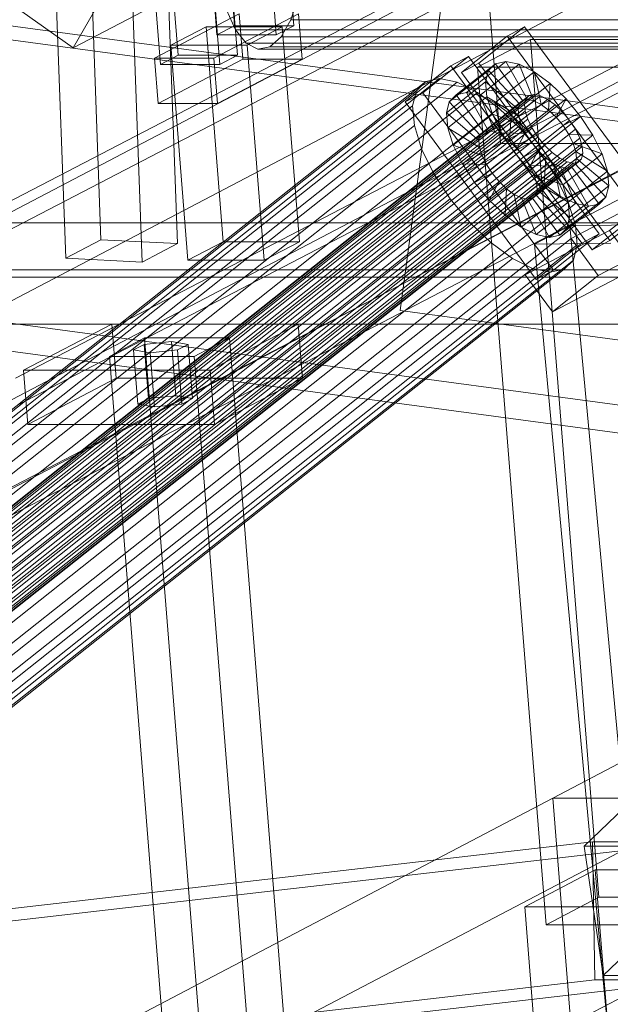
# Model space of a CAD drawing. Header units: millimetres. Extents: x -4738 to 65662, y -68080 to 6847.
# Tile 43 of 256: x -3677 to -3549, y -35349 to -35136. Entities that reach past the tile are written whole.
import ezdxf

# ---------------------------------------------------------------- set-up
doc = ezdxf.new("R2010")
doc.units = ezdxf.units.MM
for name, color, linetype, lineweight in [('COTAS_P', 1, 'Continuous', 0), ('frontal_C09', 7, 'Continuous', 0), ('frontal_C10', 7, 'Continuous', 0)]:
    doc.layers.add(name, color=color, linetype=linetype, lineweight=lineweight)
doc.dimstyles.new('R19_100', dxfattribs={"dimtxt": 250, "dimasz": 150, "dimexe": 150, "dimexo": 80, "dimgap": 100, "dimtad": 1, "dimtih": 1, "dimtoh": 1, "dimdsep": 46, "dimcen": 0.09, "dimadec": 0, "dimazin": 0, "dimtfac": 1, "dimtdec": 4, "dimtofl": 0, "dimtmove": 0, "dimatfit": 3, "dimfxl": 1, "dimtolj": 1, "dimtzin": 0, "dimarcsym": 0})

# ---------------------------------------------------------------- blocks, each defined once
blk = doc.blocks.new('DIM_R31_46')
at = {"layer": 'COTAS_P'}
for p, q in [((-4100, -35030), (-4219.91, -35921.98)), ((140, -35600), (20.09, -36491.98)), ((-4219.91, -35921.98), (-4065.25, -35897.36)), ((20.09, -36491.98), (-4219.91, -35921.98)), ((-4219.91, -35921.98), (-4077.24, -35986.56)), ((20.09, -36491.98), (-122.58, -36427.39)), ((20.09, -36491.98), (-134.57, -36516.59))]:
    blk.add_line(p, q, dxfattribs=at)
blk.add_text('4278.14 P', height=250, rotation=172.3434, dxfattribs=at).set_placement((-2113.24, -36306.08))

msp = doc.modelspace()

# ---------------------------------------------------------------- linework, layer by layer
at = {"layer": 'frontal_C09'}
for p, q in [((133.338, -35649.554), (-4106.662, -35079.554)), ((132.939, -35652.527), (-4107.061, -35082.527)), ((-3594.846, -35198.809), (-3579.523, -35084.835)), ((194.187, -35722.31), (-4184.565, -35133.657)), ((193.388, -35728.257), (-4185.364, -35139.604)), ((-3543.001, -35225.959), (-4016.88, -35162.254)), ((-3485.826, -35213.465), (-3594.846, -35198.809))]:
    msp.add_line(p, q, dxfattribs=at)
at = {"layer": 'frontal_C10'}
for p, q in [((-3110.372, -34888.336), (-3554.867, -35315.051)), ((-3550.75, -35343.14), (-3106.255, -34916.425)), ((-3573.03, -35162.547), (-3113.65, -34921.974)), ((-3303.141, -35018.463), (-3678.419, -35213.446)), ((-3677.953, -35219.326), (-3302.674, -35024.343)), ((-3102.292, -35064.03), (-3561.671, -35304.603)), ((-3883.216, -35280.899), (-3507.938, -35085.916)), ((-3763.552, -35280.899), (-3388.273, -35085.916)), ((-3634.557, -35089.938), (-3630.797, -35136.963)), ((-3617.91, -35136.963), (-3621.67, -35089.938)), ((-3507.471, -35091.796), (-3882.75, -35286.779)), ((-3387.806, -35091.796), (-3763.085, -35286.779)), ((-3634.625, -35138.968), (-3638.385, -35091.942)), ((-3625.498, -35091.942), (-3621.738, -35138.968)), ((-3646.807, -35096.353), (-3643.047, -35143.378)), ((-3630.16, -35143.378), (-3633.92, -35096.353)), ((-3646.875, -35145.383), (-3650.635, -35098.358)), ((-3637.748, -35098.358), (-3633.988, -35145.383)), ((-3557.754, -35353.588), (-3098.375, -35113.015)), ((-3662.057, -35122.609), (-3659.832, -35183.436)), ((-3576.163, -35123.359), (-4035.543, -35363.932)), ((-3998.723, -35363.932), (-3539.343, -35123.359)), ((-3643.216, -35184.25), (-3645.441, -35123.422)), ((-3573.03, -35162.547), (-3576.163, -35123.359)), ((-3667.488, -35187.447), (-3669.713, -35126.619)), ((-3650.872, -35188.261), (-3653.097, -35127.433)), ((-3618.561, -35135.685), (-3616.863, -35130.676)), ((-3647.411, -35132.168), (-3665.834, -35141.791)), ((-3665.834, -35141.791), (-3677.014, -35133.922)), ((-3661.198, -35133.767), (-3665.834, -35141.791)), ((-3629.805, -35134.402), (-3648.18, -35144.025)), ((-3635.293, -35144.025), (-3616.918, -35134.402)), ((-3632.572, -35133.533), (-3630.615, -35137.877)), ((-3629.805, -35134.402), (-3629.022, -35144.199)), ((-3616.135, -35144.199), (-3616.918, -35134.402)), ((-3637.006, -35137.209), (-3644.662, -35141.219)), ((-3620.437, -35137.209), (-3637.006, -35137.209)), ((-3637.006, -35137.209), (-3633.277, -35183.843)), ((-3634.625, -35138.968), (-3630.797, -35136.963)), ((-3630.797, -35136.963), (-3617.91, -35136.963)), ((-3628.093, -35141.219), (-3620.437, -35137.209)), ((-3617.91, -35136.963), (-3621.738, -35138.968)), ((-3620.707, -35139.399), (-3618.561, -35135.685)), ((-3616.708, -35183.843), (-3620.437, -35137.209)), ((-3379.232, -35135.685), (-3618.561, -35135.685)), ((-3567.792, -35137.232), (-3577.724, -35145.102)), ((-3571.61, -35139.237), (-3567.792, -35137.232)), ((-3539.357, -35175.747), (-3567.792, -35137.232)), ((-3621.738, -35138.968), (-3634.625, -35138.968)), ((-3630.615, -35137.877), (-3628.285, -35140.777)), ((-3391.285, -35137.877), (-3630.615, -35137.877)), ((-3623.156, -35141.565), (-3620.707, -35139.399)), ((-3381.378, -35139.399), (-3620.707, -35139.399)), ((-3581.542, -35147.106), (-3571.61, -35139.237)), ((-3571.61, -35139.237), (-3543.175, -35177.752)), ((-3644.662, -35141.219), (-3628.093, -35141.219)), ((-3640.933, -35187.852), (-3644.662, -35141.219)), ((-3628.285, -35140.777), (-3625.741, -35142.035)), ((-3388.955, -35140.777), (-3628.285, -35140.777)), ((-3624.364, -35187.852), (-3628.093, -35141.219)), ((-3625.741, -35142.035), (-3623.156, -35141.565)), ((-3383.827, -35141.565), (-3623.156, -35141.565)), ((-3566.553, -35139.946), (-3578.038, -35145.96)), ((-3534.336, -35139.946), (-3566.553, -35139.946)), ((-3566.553, -35139.946), (-3551.669, -35326.088)), ((-3648.18, -35144.025), (-3635.293, -35144.025)), ((-3647.397, -35153.822), (-3648.18, -35144.025)), ((-3646.875, -35145.383), (-3643.047, -35143.378)), ((-3643.047, -35143.378), (-3630.16, -35143.378)), ((-3635.293, -35144.025), (-3634.51, -35153.822)), ((-3630.16, -35143.378), (-3633.988, -35145.383)), ((-3386.411, -35142.035), (-3625.741, -35142.035)), ((-3580.01, -35143.647), (-3589.942, -35151.517)), ((-3583.828, -35145.652), (-3580.01, -35143.647)), ((-3551.575, -35182.162), (-3580.01, -35143.647)), ((-3647.397, -35153.822), (-3629.022, -35144.199)), ((-3633.988, -35145.383), (-3646.875, -35145.383)), ((-3616.135, -35144.199), (-3634.51, -35153.822)), ((-3629.022, -35144.199), (-3616.135, -35144.199)), ((-3593.76, -35153.522), (-3583.828, -35145.652)), ((-3583.828, -35145.652), (-3555.394, -35184.167)), ((-3574.15, -35145.214), (-3582.663, -35151.959)), ((-3577.724, -35145.102), (-3581.542, -35147.106)), ((-3571.889, -35144.747), (-3580.402, -35151.493)), ((-3578.038, -35145.96), (-3545.82, -35145.96)), ((-3563.154, -35332.103), (-3578.038, -35145.96)), ((-3577.724, -35145.102), (-3549.289, -35183.617)), ((-3569.014, -35145.352), (-3577.528, -35152.097)), ((-3575.644, -35146.719), (-3574.15, -35145.214)), ((-3574.15, -35145.214), (-3571.889, -35144.747)), ((-3568.226, -35153.238), (-3574.15, -35145.214)), ((-3567.155, -35153.017), (-3571.889, -35144.747)), ((-3571.889, -35144.747), (-3569.014, -35145.352)), ((-3565.793, -35153.303), (-3569.014, -35145.352)), ((-3569.014, -35145.352), (-3565.723, -35146.986)), ((-3575.644, -35146.719), (-3584.157, -35153.464)), ((-3553.107, -35185.621), (-3581.542, -35147.106)), ((-3576.269, -35149.161), (-3575.644, -35146.719)), ((-3568.934, -35153.951), (-3575.644, -35146.719)), ((-3565.723, -35146.986), (-3574.237, -35153.731)), ((-3564.234, -35154.077), (-3565.723, -35146.986)), ((-3565.723, -35146.986), (-3562.239, -35149.538)), ((-3589.292, -35149.072), (-3748.915, -35275.547)), ((-3586.269, -35148.449), (-3745.892, -35274.923)), ((-3582.427, -35149.257), (-3742.05, -35275.731)), ((-3591.289, -35151.085), (-3589.292, -35149.072)), ((-3589.292, -35149.072), (-3586.269, -35148.449)), ((-3586.269, -35148.449), (-3582.427, -35149.257)), ((-3576.269, -35149.161), (-3584.782, -35155.906)), ((-3582.427, -35149.257), (-3578.027, -35151.441)), ((-3569.23, -35155.107), (-3576.269, -35149.161)), ((-3575.983, -35152.372), (-3576.269, -35149.161)), ((-3562.239, -35149.538), (-3570.753, -35156.283)), ((-3562.584, -35155.286), (-3562.239, -35149.538)), ((-3562.239, -35149.538), (-3558.8, -35152.834)), ((-3566.807, -35152.113), (-3751.969, -35298.824)), ((-3591.289, -35151.085), (-3750.912, -35277.559)), ((-3565.736, -35151.893), (-3750.898, -35298.603)), ((-3564.375, -35152.179), (-3749.537, -35298.889)), ((-3578.027, -35151.441), (-3737.65, -35277.915)), ((-3589.942, -35151.517), (-3593.76, -35153.522)), ((-3592.125, -35154.349), (-3591.289, -35151.085)), ((-3589.942, -35151.517), (-3561.508, -35190.032)), ((-3575.983, -35152.372), (-3584.496, -35159.118)), ((-3582.663, -35151.959), (-3584.157, -35153.464)), ((-3580.402, -35151.493), (-3582.663, -35151.959)), ((-3582.663, -35151.959), (-3576.739, -35159.983)), ((-3577.528, -35152.097), (-3580.402, -35151.493)), ((-3580.402, -35151.493), (-3575.668, -35159.762)), ((-3578.027, -35151.441), (-3573.37, -35154.853)), ((-3574.237, -35153.731), (-3577.528, -35152.097)), ((-3577.528, -35152.097), (-3574.307, -35160.048)), ((-3569.094, -35156.629), (-3575.983, -35152.372)), ((-3574.805, -35156.135), (-3575.983, -35152.372)), ((-3567.515, -35152.827), (-3566.807, -35152.113)), ((-3566.807, -35152.113), (-3565.736, -35151.893)), ((-3565.736, -35151.893), (-3564.375, -35152.179)), ((-3564.375, -35152.179), (-3562.816, -35152.953)), ((-3567.811, -35153.983), (-3752.973, -35300.694)), ((-3567.515, -35152.827), (-3752.677, -35299.537)), ((-3592.125, -35154.349), (-3751.748, -35280.823)), ((-3562.816, -35152.953), (-3747.978, -35299.663)), ((-3561.165, -35154.162), (-3746.328, -35300.872)), ((-3634.51, -35153.822), (-3647.397, -35153.822)), ((-3565.326, -35192.037), (-3593.76, -35153.522)), ((-3591.743, -35158.642), (-3592.125, -35154.349)), ((-3584.157, -35153.464), (-3584.782, -35155.906)), ((-3584.157, -35153.464), (-3577.447, -35160.696)), ((-3577.447, -35160.696), (-3568.934, -35153.951)), ((-3576.739, -35159.983), (-3568.226, -35153.238)), ((-3575.668, -35159.762), (-3567.155, -35153.017)), ((-3574.307, -35160.048), (-3565.793, -35153.303)), ((-3570.753, -35156.283), (-3574.237, -35153.731)), ((-3574.237, -35153.731), (-3572.748, -35160.822)), ((-3572.748, -35160.822), (-3564.234, -35154.077)), ((-3568.934, -35153.951), (-3569.23, -35155.107)), ((-3568.226, -35153.238), (-3568.934, -35153.951)), ((-3567.155, -35153.017), (-3568.226, -35153.238)), ((-3567.811, -35153.983), (-3567.515, -35152.827)), ((-3567.675, -35155.504), (-3567.811, -35153.983)), ((-3558.8, -35152.834), (-3567.313, -35159.579)), ((-3565.793, -35153.303), (-3567.155, -35153.017)), ((-3564.234, -35154.077), (-3565.793, -35153.303)), ((-3562.584, -35155.286), (-3564.234, -35154.077)), ((-3562.816, -35152.953), (-3561.165, -35154.162)), ((-3561.165, -35154.162), (-3559.536, -35155.723)), ((-3560.955, -35156.847), (-3558.8, -35152.834)), ((-3558.8, -35152.834), (-3555.64, -35156.65)), ((-3567.675, -35155.504), (-3752.838, -35302.215)), ((-3559.536, -35155.723), (-3744.699, -35302.434)), ((-3573.37, -35154.853), (-3732.993, -35281.327)), ((-3584.782, -35155.906), (-3577.743, -35161.853)), ((-3584.782, -35155.906), (-3584.496, -35159.118)), ((-3574.805, -35156.135), (-3583.318, -35162.881)), ((-3577.743, -35161.853), (-3569.23, -35155.107)), ((-3577.607, -35163.374), (-3569.094, -35156.629)), ((-3568.536, -35158.411), (-3574.805, -35156.135)), ((-3572.815, -35160.193), (-3574.805, -35156.135)), ((-3573.37, -35154.853), (-3568.772, -35159.259)), ((-3571.097, -35162.031), (-3562.584, -35155.286)), ((-3570.753, -35156.283), (-3571.097, -35162.031)), ((-3567.313, -35159.579), (-3570.753, -35156.283)), ((-3569.468, -35163.593), (-3560.955, -35156.847)), ((-3569.23, -35155.107), (-3569.094, -35156.629)), ((-3569.094, -35156.629), (-3568.536, -35158.411)), ((-3567.117, -35157.287), (-3567.675, -35155.504)), ((-3564.153, -35163.396), (-3555.64, -35156.65)), ((-3560.955, -35156.847), (-3562.584, -35155.286)), ((-3559.458, -35158.655), (-3560.955, -35156.847)), ((-3559.536, -35155.723), (-3558.039, -35157.531)), ((-3555.64, -35156.65), (-3559.458, -35158.655)), ((-3555.64, -35156.65), (-3552.974, -35160.726)), ((-3567.117, -35157.287), (-3752.28, -35303.997)), ((-3591.743, -35158.642), (-3751.365, -35285.117)), ((-3743.202, -35304.241), (-3558.039, -35157.531)), ((-3590.168, -35163.672), (-3591.743, -35158.642)), ((-3577.049, -35165.156), (-3568.536, -35158.411)), ((-3568.536, -35158.411), (-3567.594, -35160.333)), ((-3559.458, -35158.655), (-3567.971, -35165.4)), ((-3566.175, -35159.209), (-3567.117, -35157.287)), ((-3558.195, -35160.586), (-3559.458, -35158.655)), ((-3558.039, -35157.531), (-3556.776, -35159.461)), ((-3566.175, -35159.209), (-3751.337, -35305.919)), ((-3564.912, -35161.139), (-3750.074, -35307.85)), ((-3556.776, -35159.461), (-3741.939, -35306.172)), ((-3568.772, -35159.259), (-3728.395, -35285.734)), ((-3584.496, -35159.118), (-3577.607, -35163.374)), ((-3584.496, -35159.118), (-3583.318, -35162.881)), ((-3572.815, -35160.193), (-3581.328, -35166.938)), ((-3577.743, -35161.853), (-3577.447, -35160.696)), ((-3577.447, -35160.696), (-3576.739, -35159.983)), ((-3576.739, -35159.983), (-3575.668, -35159.762)), ((-3576.107, -35167.078), (-3567.594, -35160.333)), ((-3575.668, -35159.762), (-3574.307, -35160.048)), ((-3574.307, -35160.048), (-3572.748, -35160.822)), ((-3567.594, -35160.333), (-3572.815, -35160.193)), ((-3570.149, -35164.268), (-3572.815, -35160.193)), ((-3572.748, -35160.822), (-3571.097, -35162.031)), ((-3567.313, -35159.579), (-3569.468, -35163.593)), ((-3568.772, -35159.259), (-3564.547, -35164.361)), ((-3567.594, -35160.333), (-3566.331, -35162.264)), ((-3564.153, -35163.396), (-3567.313, -35159.579)), ((-3566.708, -35167.331), (-3558.195, -35160.586)), ((-3564.912, -35161.139), (-3566.175, -35159.209)), ((-3563.415, -35162.947), (-3564.912, -35161.139)), ((-3552.974, -35160.726), (-3561.487, -35167.471)), ((-3557.253, -35162.508), (-3558.195, -35160.586)), ((-3558.195, -35160.586), (-3552.974, -35160.726)), ((-3556.776, -35159.461), (-3555.834, -35161.383)), ((-3552.974, -35160.726), (-3550.984, -35164.783)), ((-4032.409, -35403.12), (-3573.03, -35162.547)), ((-3995.589, -35403.12), (-3536.21, -35162.547)), ((-3563.415, -35162.947), (-3748.577, -35309.657)), ((-3555.834, -35161.383), (-3740.996, -35308.094)), ((-3555.276, -35163.166), (-3740.438, -35309.876)), ((-3583.318, -35162.881), (-3577.049, -35165.156)), ((-3583.318, -35162.881), (-3581.328, -35166.938)), ((-3577.607, -35163.374), (-3577.743, -35161.853)), ((-3577.049, -35165.156), (-3577.607, -35163.374)), ((-3574.844, -35169.009), (-3566.331, -35162.264)), ((-3536.21, -35162.547), (-3573.03, -35162.547)), ((-3571.097, -35162.031), (-3569.468, -35163.593)), ((-3566.331, -35162.264), (-3570.149, -35164.268)), ((-3566.331, -35162.264), (-3564.834, -35164.071)), ((-3565.766, -35169.253), (-3557.253, -35162.508)), ((-3561.786, -35164.508), (-3563.415, -35162.947)), ((-3556.695, -35164.29), (-3557.253, -35162.508)), ((-3557.253, -35162.508), (-3550.984, -35164.783)), ((-3555.834, -35161.383), (-3555.276, -35163.166)), ((-3555.276, -35163.166), (-3555.14, -35164.687)), ((-3590.168, -35163.672), (-3749.79, -35290.147)), ((-3561.786, -35164.508), (-3746.948, -35311.219)), ((-3555.14, -35164.687), (-3740.303, -35311.397)), ((-3724.17, -35290.835), (-3564.547, -35164.361)), ((-3587.507, -35169.097), (-3590.168, -35163.672)), ((-3570.149, -35164.268), (-3578.662, -35171.014)), ((-3576.107, -35167.078), (-3577.049, -35165.156)), ((-3573.347, -35170.816), (-3564.834, -35164.071)), ((-3566.989, -35168.084), (-3570.149, -35164.268)), ((-3569.468, -35163.593), (-3567.971, -35165.4)), ((-3567.971, -35165.4), (-3564.153, -35163.396)), ((-3567.971, -35165.4), (-3566.708, -35167.331)), ((-3564.834, -35164.071), (-3566.989, -35168.084)), ((-3565.208, -35171.035), (-3556.695, -35164.29)), ((-3564.834, -35164.071), (-3563.205, -35165.633)), ((-3564.547, -35164.361), (-3560.983, -35169.809)), ((-3561.487, -35167.471), (-3564.153, -35163.396)), ((-3560.136, -35165.717), (-3561.786, -35164.508)), ((-3550.984, -35164.783), (-3559.497, -35171.529)), ((-3556.559, -35165.811), (-3556.695, -35164.29)), ((-3556.695, -35164.29), (-3549.806, -35168.546)), ((-3555.14, -35164.687), (-3555.436, -35165.844)), ((-3550.984, -35164.783), (-3549.806, -35168.546)), ((-3560.136, -35165.717), (-3745.298, -35312.428)), ((-3558.577, -35166.491), (-3743.739, -35313.202)), ((-3557.215, -35166.778), (-3742.378, -35313.488)), ((-3556.144, -35166.557), (-3741.307, -35313.267)), ((-3555.436, -35165.844), (-3740.599, -35312.554)), ((-3581.328, -35166.938), (-3576.107, -35167.078)), ((-3581.328, -35166.938), (-3578.662, -35171.014)), ((-3574.844, -35169.009), (-3576.107, -35167.078)), ((-3571.718, -35172.378), (-3563.205, -35165.633)), ((-3570.068, -35173.587), (-3561.554, -35166.842)), ((-3568.509, -35174.361), (-3559.995, -35167.616)), ((-3561.487, -35167.471), (-3566.708, -35167.331)), ((-3566.708, -35167.331), (-3565.766, -35169.253)), ((-3565.368, -35173.713), (-3556.855, -35166.968)), ((-3565.072, -35172.557), (-3556.559, -35165.811)), ((-3563.205, -35165.633), (-3563.549, -35171.381)), ((-3563.205, -35165.633), (-3561.554, -35166.842)), ((-3561.554, -35166.842), (-3560.065, -35173.933)), ((-3561.554, -35166.842), (-3559.995, -35167.616)), ((-3559.497, -35171.529), (-3561.487, -35167.471)), ((-3558.577, -35166.491), (-3560.136, -35165.717)), ((-3559.995, -35167.616), (-3556.774, -35175.567)), ((-3559.995, -35167.616), (-3558.634, -35167.902)), ((-3557.215, -35166.778), (-3558.577, -35166.491)), ((-3557.563, -35167.681), (-3556.855, -35166.968)), ((-3556.144, -35166.557), (-3557.215, -35166.778)), ((-3556.855, -35166.968), (-3556.559, -35165.811)), ((-3556.855, -35166.968), (-3550.145, -35174.2)), ((-3556.559, -35165.811), (-3549.52, -35171.758)), ((-3555.436, -35165.844), (-3556.144, -35166.557)), ((-3587.507, -35169.097), (-3747.13, -35295.571)), ((-3583.944, -35174.545), (-3587.507, -35169.097)), ((-3578.662, -35171.014), (-3574.844, -35169.009)), ((-3566.989, -35168.084), (-3575.502, -35174.83)), ((-3573.347, -35170.816), (-3574.844, -35169.009)), ((-3567.147, -35174.647), (-3558.634, -35167.902)), ((-3563.549, -35171.381), (-3566.989, -35168.084)), ((-3566.076, -35174.426), (-3557.563, -35167.681)), ((-3559.497, -35171.529), (-3565.766, -35169.253)), ((-3565.766, -35169.253), (-3565.208, -35171.035)), ((-3558.634, -35167.902), (-3557.563, -35167.681)), ((-3558.634, -35167.902), (-3553.9, -35176.171)), ((-3549.806, -35168.546), (-3558.319, -35175.291)), ((-3557.563, -35167.681), (-3551.639, -35175.705)), ((-3549.806, -35168.546), (-3549.52, -35171.758)), ((-3560.983, -35169.809), (-3720.606, -35296.284)), ((-3578.662, -35171.014), (-3575.502, -35174.83)), ((-3575.502, -35174.83), (-3573.347, -35170.816)), ((-3571.718, -35172.378), (-3573.347, -35170.816)), ((-3563.549, -35171.381), (-3572.063, -35178.126)), ((-3558.319, -35175.291), (-3565.208, -35171.035)), ((-3565.208, -35171.035), (-3565.072, -35172.557)), ((-3560.065, -35173.933), (-3563.549, -35171.381)), ((-3560.983, -35169.809), (-3558.323, -35175.234)), ((-3558.319, -35175.291), (-3559.497, -35171.529)), ((-3549.52, -35171.758), (-3558.033, -35178.503)), ((-3549.52, -35171.758), (-3550.145, -35174.2)), ((-3572.063, -35178.126), (-3571.718, -35172.378)), ((-3570.068, -35173.587), (-3571.718, -35172.378)), ((-3568.579, -35180.678), (-3570.068, -35173.587)), ((-3568.509, -35174.361), (-3570.068, -35173.587)), ((-3560.065, -35173.933), (-3568.579, -35180.678)), ((-3565.368, -35173.713), (-3566.076, -35174.426)), ((-3565.072, -35172.557), (-3565.368, -35173.713)), ((-3558.658, -35180.945), (-3565.368, -35173.713)), ((-3558.033, -35178.503), (-3565.072, -35172.557)), ((-3556.774, -35175.567), (-3560.065, -35173.933)), ((-3557.724, -35183.164), (-3539.397, -35173.541)), ((-3539.397, -35173.541), (-3549.329, -35181.41)), ((-3583.944, -35174.545), (-3743.566, -35301.02)), ((-3558.323, -35175.234), (-3717.946, -35301.708)), ((-3579.719, -35179.647), (-3583.944, -35174.545)), ((-3575.502, -35174.83), (-3572.063, -35178.126)), ((-3565.288, -35182.312), (-3568.509, -35174.361)), ((-3567.147, -35174.647), (-3568.509, -35174.361)), ((-3566.076, -35174.426), (-3567.147, -35174.647)), ((-3562.413, -35182.917), (-3567.147, -35174.647)), ((-3560.152, -35182.45), (-3566.076, -35174.426)), ((-3556.774, -35175.567), (-3565.288, -35182.312)), ((-3553.9, -35176.171), (-3562.413, -35182.917)), ((-3551.639, -35175.705), (-3560.152, -35182.45)), ((-3550.145, -35174.2), (-3558.658, -35180.945)), ((-3558.323, -35175.234), (-3556.748, -35180.264)), ((-3558.033, -35178.503), (-3558.319, -35175.291)), ((-3553.9, -35176.171), (-3556.774, -35175.567)), ((-3551.639, -35175.705), (-3553.9, -35176.171)), ((-3550.145, -35174.2), (-3551.639, -35175.705)), ((-3549.289, -35183.617), (-3539.357, -35175.747)), ((-3572.063, -35178.126), (-3568.579, -35180.678)), ((-3543.175, -35177.752), (-3553.107, -35185.621)), ((-3099.094, -35179.776), (-3881.517, -35179.776)), ((-3579.719, -35179.647), (-3739.342, -35306.121)), ((-3556.748, -35180.264), (-3716.371, -35306.738)), ((-3575.121, -35184.053), (-3579.719, -35179.647)), ((-3557.972, -35180.407), (-3565.628, -35184.417)), ((-3558.658, -35180.945), (-3558.033, -35178.503)), ((-3541.424, -35180.157), (-3557.972, -35180.407)), ((-3557.972, -35180.407), (-3539.459, -35378.908)), ((-3556.748, -35180.264), (-3556.366, -35184.557)), ((-3568.579, -35180.678), (-3565.288, -35182.312)), ((-3549.329, -35181.41), (-3567.656, -35191.033)), ((-3565.288, -35182.312), (-3562.413, -35182.917)), ((-3562.413, -35182.917), (-3560.152, -35182.45)), ((-3561.508, -35190.032), (-3551.575, -35182.162)), ((-3560.152, -35182.45), (-3558.658, -35180.945)), ((-3551.575, -35182.162), (-3555.394, -35184.167)), ((-3533.473, -35181.565), (-3551.8, -35191.188)), ((-3549.329, -35181.41), (-3543.405, -35189.434)), ((-3575.121, -35184.053), (-3734.744, -35310.528)), ((-3556.366, -35184.557), (-3715.988, -35311.032)), ((-3667.488, -35187.447), (-3659.832, -35183.436)), ((-3659.832, -35183.436), (-3643.216, -35184.25)), ((-3643.216, -35184.25), (-3650.872, -35188.261)), ((-3640.933, -35187.852), (-3633.277, -35183.843)), ((-3633.277, -35183.843), (-3616.708, -35183.843)), ((-3616.708, -35183.843), (-3624.364, -35187.852)), ((-3570.464, -35187.465), (-3575.121, -35184.053)), ((-3567.656, -35191.033), (-3557.724, -35183.164)), ((-3565.628, -35184.417), (-3549.081, -35184.167)), ((-3547.115, -35382.918), (-3565.628, -35184.417)), ((-3555.394, -35184.167), (-3565.326, -35192.037)), ((-3557.724, -35183.164), (-3551.8, -35191.188)), ((-3556.366, -35184.557), (-3557.201, -35187.822)), ((-3553.107, -35185.621), (-3549.289, -35183.617)), ((-3570.464, -35187.465), (-3730.086, -35313.94)), ((-3557.201, -35187.822), (-3716.824, -35314.296)), ((-3650.872, -35188.261), (-3667.488, -35187.447)), ((-3624.364, -35187.852), (-3640.933, -35187.852)), ((-3566.064, -35189.649), (-3570.464, -35187.465)), ((-3557.201, -35187.822), (-3559.199, -35189.834)), ((-3900.964, -35189.96), (-3118.541, -35189.96)), ((-3566.064, -35189.649), (-3725.687, -35316.124)), ((-3562.222, -35190.457), (-3721.845, -35316.932)), ((-3559.199, -35189.834), (-3718.822, -35316.308)), ((-3561.732, -35199.057), (-3567.656, -35191.033)), ((-3562.222, -35190.457), (-3566.064, -35189.649)), ((-3565.326, -35192.037), (-3561.508, -35190.032)), ((-3559.199, -35189.834), (-3562.222, -35190.457)), ((-3561.732, -35199.057), (-3543.405, -35189.434)), ((-3880.577, -35191.532), (-3098.154, -35191.532)), ((-3551.8, -35191.188), (-3561.732, -35199.057)), ((-3117.601, -35201.716), (-3900.024, -35201.716)), ((-3657.49, -35201.731), (-3676.63, -35211.755)), ((-3616.988, -35201.731), (-3657.49, -35201.731)), ((-3657.49, -35201.731), (-3656.55, -35213.487)), ((-3636.129, -35211.755), (-3616.988, -35201.731)), ((-3616.048, -35213.487), (-3616.988, -35201.731)), ((-3650.345, -35204.738), (-3658.001, -35208.747)), ((-3650.444, -35206.141), (-3644.512, -35205.54)), ((-3631.935, -35204.738), (-3650.345, -35204.738)), ((-3650.345, -35204.738), (-3638.231, -35356.24)), ((-3644.512, -35205.54), (-3640.878, -35206.141)), ((-3643.572, -35217.296), (-3644.512, -35205.54)), ((-3639.591, -35208.747), (-3631.935, -35204.738)), ((-3619.821, -35356.24), (-3631.935, -35204.738)), ((-3652.741, -35207.344), (-3650.444, -35206.141)), ((-3649.106, -35207.946), (-3652.741, -35207.344)), ((-3651.801, -35219.1), (-3652.741, -35207.344)), ((-3649.504, -35217.898), (-3650.444, -35206.141)), ((-3643.175, -35207.344), (-3649.106, -35207.946)), ((-3649.106, -35207.946), (-3648.166, -35219.702)), ((-3640.878, -35206.141), (-3643.175, -35207.344)), ((-3642.234, -35219.1), (-3643.175, -35207.344)), ((-3639.938, -35217.898), (-3640.878, -35206.141)), ((-3658.001, -35208.747), (-3639.591, -35208.747)), ((-3645.887, -35360.249), (-3658.001, -35208.747)), ((-3639.591, -35208.747), (-3627.477, -35360.249)), ((-3676.63, -35211.755), (-3636.129, -35211.755)), ((-3675.69, -35223.511), (-3676.63, -35211.755)), ((-3636.129, -35211.755), (-3635.189, -35223.511)), ((-3675.69, -35223.511), (-3656.55, -35213.487)), ((-3656.55, -35213.487), (-3616.048, -35213.487)), ((-3616.048, -35213.487), (-3635.189, -35223.511)), ((-3649.504, -35217.898), (-3651.801, -35219.1)), ((-3643.572, -35217.296), (-3649.504, -35217.898)), ((-3639.938, -35217.898), (-3643.572, -35217.296)), ((-3642.234, -35219.1), (-3639.938, -35217.898)), ((-3651.801, -35219.1), (-3648.166, -35219.702)), ((-3648.166, -35219.702), (-3642.234, -35219.1)), ((-3635.189, -35223.511), (-3675.69, -35223.511)), ((-3561.671, -35304.603), (-4021.051, -35545.176)), ((-3984.231, -35545.176), (-3524.851, -35304.603)), ((-3561.671, -35304.603), (-3524.851, -35304.603)), ((-3557.754, -35353.588), (-3561.671, -35304.603)), ((-3553.071, -35314.111), (-4027.335, -35368.541)), ((-4004.322, -35368.541), (-3530.059, -35314.111)), ((-3554.867, -35315.051), (-3550.75, -35343.14)), ((-3531.855, -35315.051), (-3554.867, -35315.051)), ((-3553.071, -35314.111), (-3530.059, -35314.111)), ((-3552.546, -35344.081), (-3553.071, -35314.111)), ((-3552.448, -35320.188), (-3567.761, -35328.207)), ((-2724, -35320.188), (-3552.448, -35320.188)), ((-3552.448, -35320.188), (-3549.706, -35354.477)), ((-3563.154, -35332.103), (-3551.669, -35326.088)), ((-3551.669, -35326.088), (-3519.452, -35326.088)), ((-3567.761, -35328.207), (-2739.313, -35328.207)), ((-3565.019, -35362.496), (-3567.761, -35328.207)), ((-3530.936, -35332.103), (-3563.154, -35332.103)), ((-4026.81, -35398.511), (-3552.546, -35344.081)), ((-4003.797, -35398.511), (-3529.534, -35344.081)), ((-3529.534, -35344.081), (-3552.546, -35344.081)), ((-3550.75, -35343.14), (-3527.738, -35343.14))]:
    msp.add_line(p, q, dxfattribs=at)

# ---------------------------------------------------------------- dimensions: what is measured, and where the dimension line sits
at = {"layer": 'COTAS_P'}
dim = msp.add_aligned_dim(p1=(140, -35600), p2=(-4100, -35030), distance=900, text='<> P', dimstyle='R19_100', dxfattribs=at)
dim.commit()
dim.dimension.update_dxf_attribs({"geometry": 'DIM_R31_46', "text_midpoint": (-2099.912, -36206.976)})

doc.saveas('drawing.dxf')
